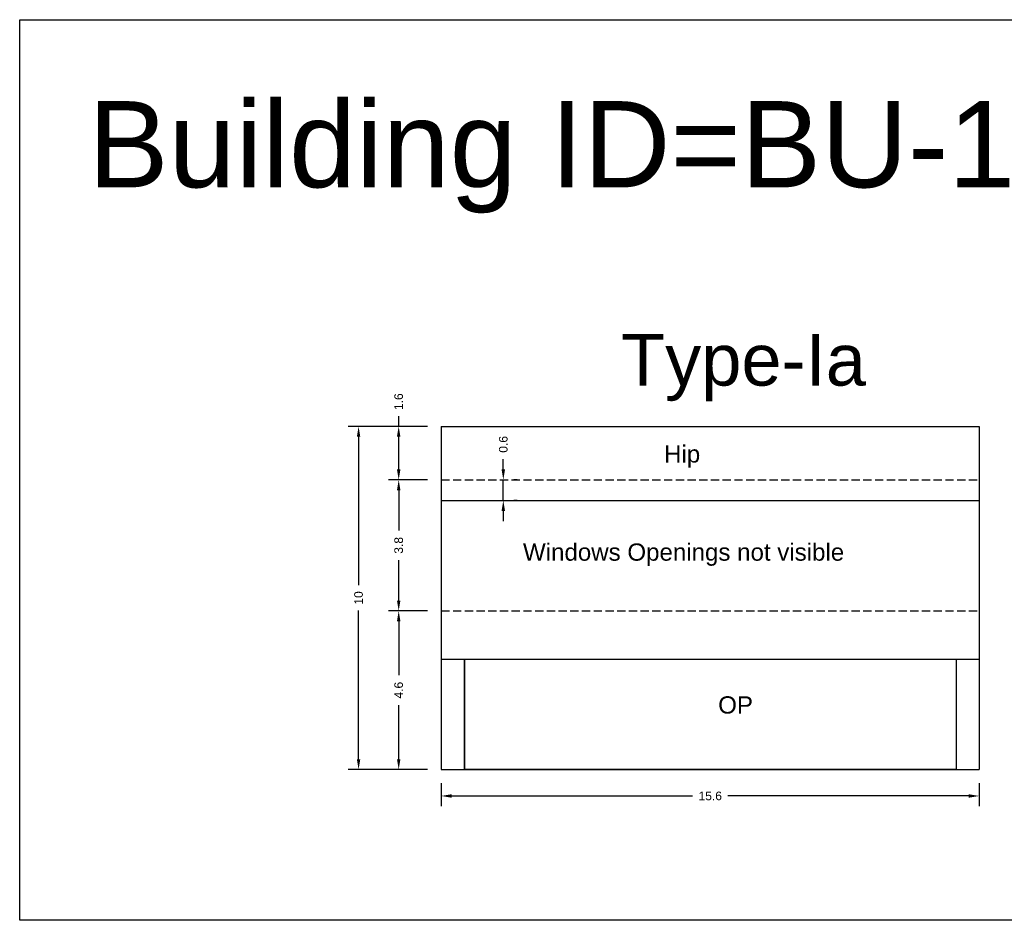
# Model space of a CAD drawing. Header units: metres. Extents: x 3416649 to 3417093, y -6712874 to -6712690.
# Tile 44 of 45: x 3417011 to 3417040, y -6712716 to -6712690. Entities that reach past the tile are written whole.
import ezdxf

# ---------------------------------------------------------------- set-up
doc = ezdxf.new("R2010")
doc.units = ezdxf.units.M
doc.linetypes.add('ACAD_ISO02W100', pattern=[15, 12, -3])
doc.layers.add('Dotted', color=7, linetype='ACAD_ISO02W100', plot=False)
doc.styles.get("Standard").update_dxf_attribs({"font": 'arial.ttf'})
doc.dimstyles.new('ISO-25', dxfattribs={"dimtxt": 0.25, "dimasz": 0.3, "dimexe": 0.3, "dimexo": 0.4, "dimgap": 0.2, "dimtad": 0, "dimdec": 1, "dimdsep": 46, "dimtxsty": 'Standard', "dimcen": 2.5, "dimadec": 0, "dimazin": 0, "dimtfac": 1, "dimtdec": 1, "dimtmove": 0, "dimatfit": 3, "dimfxl": 1, "dimarcsym": 0})

# ---------------------------------------------------------------- blocks, each defined once
blk = doc.blocks.new('*D81')
at = {"color": 0, "lineweight": -2, "transparency": 16777216}
for p, q in [((3417023.295, -6712707.224), (3417022.159, -6712707.224)), ((3417022.459, -6712707.524), (3417022.459, -6712709.091)), ((3417022.459, -6712711.524), (3417022.459, -6712709.956)), ((3417023.295, -6712711.824), (3417022.159, -6712711.824))]:
    blk.add_line(p, q, dxfattribs=at)
at = {"color": 0, "transparency": 16777216}
for points in [[(3417022.409, -6712707.524), (3417022.509, -6712707.524), (3417022.459, -6712707.224)], [(3417022.409, -6712711.524), (3417022.509, -6712711.524), (3417022.459, -6712711.824)]]:
    blk.add_solid(points, dxfattribs=at)
at = {"layer": 'Defpoints', "color": 0, "transparency": 16777216}
for p in [(3417022.459, -6712707.224), (3417023.695, -6712707.224), (3417023.695, -6712711.824)]:
    blk.add_point(p, dxfattribs=at)
at = {"color": 0, "transparency": 16777216, "insert": (3417022.459, -6712709.524), "char_height": 0.25, "attachment_point": 5, "rotation": 90}
blk.add_mtext('4.6', dxfattribs=at)
blk = doc.blocks.new('*D82')
at = {"color": 0, "lineweight": -2, "transparency": 16777216}
for p, q in [((3417023.295, -6712703.424), (3417022.159, -6712703.424)), ((3417022.459, -6712703.724), (3417022.459, -6712704.896)), ((3417022.459, -6712706.924), (3417022.459, -6712705.751)), ((3417023.295, -6712707.224), (3417022.159, -6712707.224))]:
    blk.add_line(p, q, dxfattribs=at)
at = {"color": 0, "transparency": 16777216}
for points in [[(3417022.409, -6712703.724), (3417022.509, -6712703.724), (3417022.459, -6712703.424)], [(3417022.409, -6712706.924), (3417022.509, -6712706.924), (3417022.459, -6712707.224)]]:
    blk.add_solid(points, dxfattribs=at)
at = {"layer": 'Defpoints', "color": 0, "transparency": 16777216}
for p in [(3417022.459, -6712703.424), (3417023.695, -6712703.424), (3417023.695, -6712707.224)]:
    blk.add_point(p, dxfattribs=at)
at = {"color": 0, "transparency": 16777216, "insert": (3417022.459, -6712705.324), "char_height": 0.25, "attachment_point": 5, "rotation": 90}
blk.add_mtext('3.8', dxfattribs=at)
blk = doc.blocks.new('*D83')
at = {"color": 0, "lineweight": -2, "transparency": 16777216}
for p, q in [((3417022.459, -6712701.874), (3417022.459, -6712701.574)), ((3417023.295, -6712701.874), (3417022.159, -6712701.874)), ((3417022.459, -6712703.124), (3417022.459, -6712702.174)), ((3417023.295, -6712703.424), (3417022.159, -6712703.424))]:
    blk.add_line(p, q, dxfattribs=at)
at = {"color": 0, "transparency": 16777216}
for points in [[(3417022.409, -6712702.174), (3417022.509, -6712702.174), (3417022.459, -6712701.874)], [(3417022.409, -6712703.124), (3417022.509, -6712703.124), (3417022.459, -6712703.424)]]:
    blk.add_solid(points, dxfattribs=at)
at = {"layer": 'Defpoints', "color": 0, "transparency": 16777216}
for p in [(3417022.459, -6712701.874), (3417023.695, -6712701.874), (3417023.695, -6712703.424)]:
    blk.add_point(p, dxfattribs=at)
at = {"color": 0, "transparency": 16777216, "insert": (3417022.459, -6712701.158), "char_height": 0.25, "attachment_point": 5, "rotation": 90}
blk.add_mtext('1.6', dxfattribs=at)
blk = doc.blocks.new('*D84')
at = {"color": 0, "lineweight": -2, "transparency": 16777216}
for p, q in [((3417025.494, -6712703.124), (3417025.494, -6712702.824)), ((3417025.494, -6712704.024), (3417025.494, -6712703.424)), ((3417025.894, -6712703.424), (3417025.794, -6712703.424)), ((3417025.894, -6712704.024), (3417025.794, -6712704.024)), ((3417025.494, -6712704.324), (3417025.494, -6712704.624))]:
    blk.add_line(p, q, dxfattribs=at)
at = {"color": 0, "transparency": 16777216}
for points in [[(3417025.444, -6712703.124), (3417025.544, -6712703.124), (3417025.494, -6712703.424)], [(3417025.444, -6712704.324), (3417025.544, -6712704.324), (3417025.494, -6712704.024)]]:
    blk.add_solid(points, dxfattribs=at)
at = {"layer": 'Defpoints', "color": 0, "transparency": 16777216}
for p in [(3417025.494, -6712703.424), (3417025.494, -6712703.424), (3417025.494, -6712704.024)]:
    blk.add_point(p, dxfattribs=at)
at = {"color": 0, "transparency": 16777216, "insert": (3417025.494, -6712702.396), "char_height": 0.25, "attachment_point": 5, "rotation": 90}
blk.add_mtext('0.6', dxfattribs=at)
blk = doc.blocks.new('*D85')
at = {"color": 0, "lineweight": -2, "transparency": 16777216}
for p, q in [((3417023.295, -6712701.874), (3417020.996, -6712701.874)), ((3417021.296, -6712702.174), (3417021.296, -6712706.482)), ((3417021.296, -6712711.524), (3417021.296, -6712707.215)), ((3417023.295, -6712711.824), (3417020.996, -6712711.824))]:
    blk.add_line(p, q, dxfattribs=at)
at = {"color": 0, "transparency": 16777216}
for points in [[(3417021.246, -6712702.174), (3417021.346, -6712702.174), (3417021.296, -6712701.874)], [(3417021.246, -6712711.524), (3417021.346, -6712711.524), (3417021.296, -6712711.824)]]:
    blk.add_solid(points, dxfattribs=at)
at = {"layer": 'Defpoints', "color": 0, "transparency": 16777216}
for p in [(3417021.296, -6712701.874), (3417023.695, -6712701.874), (3417023.695, -6712711.824)]:
    blk.add_point(p, dxfattribs=at)
at = {"color": 0, "transparency": 16777216, "insert": (3417021.296, -6712706.849), "char_height": 0.25, "attachment_point": 5, "rotation": 90}
blk.add_mtext('10', dxfattribs=at)
blk = doc.blocks.new('*D86')
at = {"color": 0, "lineweight": -2, "transparency": 16777216}
for p, q in [((3417023.695, -6712712.224), (3417023.695, -6712712.891)), ((3417039.295, -6712712.224), (3417039.295, -6712712.891)), ((3417023.995, -6712712.591), (3417030.982, -6712712.591)), ((3417038.995, -6712712.591), (3417032.008, -6712712.591))]:
    blk.add_line(p, q, dxfattribs=at)
at = {"color": 0, "transparency": 16777216}
for points in [[(3417023.995, -6712712.541), (3417023.995, -6712712.641), (3417023.695, -6712712.591)], [(3417038.995, -6712712.541), (3417038.995, -6712712.641), (3417039.295, -6712712.591)]]:
    blk.add_solid(points, dxfattribs=at)
at = {"layer": 'Defpoints', "color": 0, "transparency": 16777216}
for p in [(3417023.695, -6712711.824), (3417039.295, -6712711.824), (3417039.295, -6712712.591)]:
    blk.add_point(p, dxfattribs=at)
at = {"color": 0, "transparency": 16777216, "insert": (3417031.495, -6712712.591), "char_height": 0.25, "attachment_point": 5}
blk.add_mtext('15.6', dxfattribs=at)

msp = doc.modelspace()

# ---------------------------------------------------------------- linework, layer by layer
for points in [[(3417011.467, -6712690.082), (3417047.188, -6712690.082), (3417047.188, -6712716.196), (3417011.467, -6712716.196)], [(3417024.365, -6712708.624), (3417038.625, -6712708.624), (3417038.625, -6712711.824), (3417024.365, -6712711.824)]]:
    msp.add_lwpolyline(points, close=True)
for points in [[(3417023.695, -6712701.874), (3417023.695, -6712711.824)], [(3417023.695, -6712701.874), (3417039.295, -6712701.874)], [(3417039.295, -6712701.874), (3417039.295, -6712711.824)], [(3417023.695, -6712704.024), (3417039.295, -6712704.024)], [(3417023.695, -6712708.624), (3417039.295, -6712708.624)], [(3417024.365, -6712708.624), (3417024.365, -6712711.824)], [(3417038.625, -6712708.624), (3417038.625, -6712711.824)], [(3417023.695, -6712711.824), (3417039.295, -6712711.824)]]:
    msp.add_lwpolyline(points)
at = {"layer": 'Dotted', "ltscale": 0.02}
for points in [[(3417023.695, -6712703.424), (3417039.295, -6712703.424)], [(3417023.695, -6712707.224), (3417039.295, -6712707.224)]]:
    msp.add_lwpolyline(points, dxfattribs=at)

# ---------------------------------------------------------------- texts
at = {"attachment_point": 1}
for s, width, heights, insert, char_height in [('Building ID=BU-10', 67.86454, [0.517], (3417013.456, -6712692.443), 2.5), ('Type-Ia', 9.99112, [0.517], (3417028.907, -6712699.192), 1.5), ('Hip', 13.87238, [0], (3417030.156, -6712702.424), 0.5), ('Windows Openings not visible', 13.87238, [0], (3417026.064, -6712705.269), 0.5), ('OP', 1.17554, [0], (3417031.725, -6712709.701), 0.5)]:
    msp.add_mtext_dynamic_manual_height_columns(s, width=width, gutter_width=12.5, heights=heights, dxfattribs=dict(at, insert=insert, char_height=char_height))

# ---------------------------------------------------------------- dimensions: what is measured, and where the dimension line sits
for base, p1, p2, picture, middle in [((3417022.45928804, -6712701.87357937), (3417023.69498559, -6712703.42357937), (3417023.69498559, -6712701.87357936), '*D83', (3417022.45928804, -6712701.15785631)), ((3417021.295688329, -6712701.873579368), (3417023.694985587, -6712711.823579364), (3417023.694985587, -6712701.873579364), '*D85', (3417021.295688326, -6712706.848579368)), ((3417025.494, -6712703.424), (3417025.494, -6712704.024), (3417025.494, -6712703.424), '*D84', (3417025.494, -6712702.396)), ((3417022.459, -6712703.424), (3417023.695, -6712707.224), (3417023.695, -6712703.424), '*D82', (3417022.459, -6712705.324)), ((3417022.459, -6712707.224), (3417023.695, -6712711.824), (3417023.695, -6712707.224), '*D81', (3417022.459, -6712709.524))]:
    dim = msp.add_linear_dim(base=base, p1=p1, p2=p2, angle=90, dimstyle='ISO-25')
    dim.commit()
    dim.dimension.update_dxf_attribs({"geometry": picture, "text_midpoint": middle})
dim = msp.add_linear_dim(base=(3417039.295, -6712712.591), p1=(3417023.695, -6712711.824), p2=(3417039.295, -6712711.824), dimstyle='ISO-25')
dim.commit()
dim.dimension.update_dxf_attribs({"geometry": '*D86', "text_midpoint": (3417031.495, -6712712.591)})

doc.saveas('drawing.dxf')
